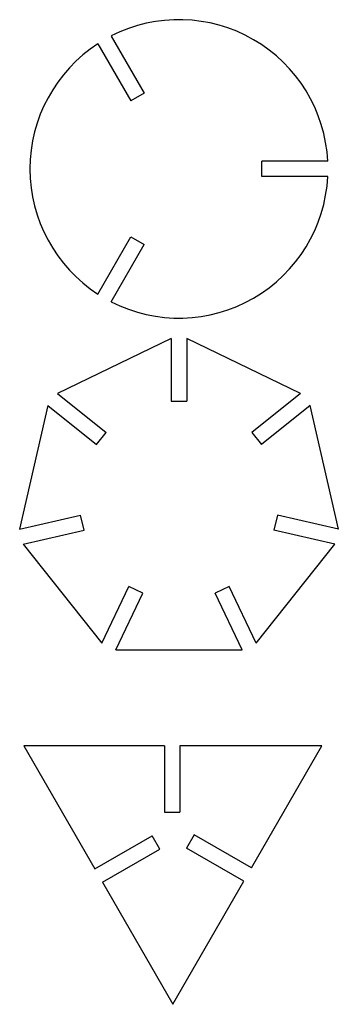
# Model space of a CAD drawing. Header units: millimetres. Extents: x -24 to 24, y -126 to 22.
import ezdxf

# ---------------------------------------------------------------- set-up
doc = ezdxf.new("R2010")
doc.units = ezdxf.units.MM

msp = doc.modelspace()

# ---------------------------------------------------------------- linework, layer by layer
at = {"color": 7, "linetype": 'Continuous'}
for p, q in [((-10.23, 20.04), (-5.24, 11.41)), ((-12.24, 18.88), (-7.26, 10.24)), ((-5.24, 11.41), (-7.26, 10.24)), ((22.47, 1.17), (12.5, 1.17)), ((12.5, -1.17), (12.5, 1.17)), ((22.47, -1.17), (12.5, -1.17)), ((-12.24, -18.88), (-7.26, -10.24)), ((-7.26, -10.24), (-5.24, -11.41)), ((-10.23, -20.04), (-5.24, -11.41)), ((-1.17, -25.59), (-18.36, -33.87)), ((-1.17, -25.59), (-1.17, -35.02)), ((18.36, -33.87), (1.17, -25.59)), ((1.17, -25.59), (1.17, -35.02)), ((-18.36, -33.87), (-10.98, -39.75)), ((18.36, -33.87), (10.98, -39.75)), ((-1.17, -35.02), (1.17, -35.02)), ((-19.81, -35.69), (-24.06, -54.3)), ((-19.81, -35.69), (-12.44, -41.57)), ((19.81, -35.69), (12.44, -41.57)), ((24.06, -54.3), (19.81, -35.69)), ((-12.44, -41.57), (-10.98, -39.75)), ((10.98, -39.75), (12.44, -41.57)), ((-24.06, -54.3), (-14.86, -52.2)), ((-14.34, -54.47), (-14.86, -52.2)), ((14.86, -52.2), (14.34, -54.47)), ((24.06, -54.3), (14.86, -52.2)), ((-23.54, -56.57), (-14.34, -54.47)), ((23.54, -56.57), (14.34, -54.47)), ((-23.54, -56.57), (-11.64, -71.49)), ((11.64, -71.49), (23.54, -56.57)), ((-11.64, -71.49), (-7.55, -62.99)), ((-5.45, -64), (-7.55, -62.99)), ((7.55, -62.99), (5.45, -64)), ((11.64, -71.49), (7.55, -62.99)), ((-9.54, -72.5), (-5.45, -64)), ((9.54, -72.5), (5.45, -64)), ((-9.54, -72.5), (9.54, -72.5)), ((-23.43, -87), (-12.72, -105.55)), ((-2.18, -87), (-23.43, -87)), ((-2.18, -87), (-2.18, -97)), ((21.57, -87), (0.15, -87)), ((0.15, -87), (0.15, -97)), ((10.95, -105.4), (21.57, -87)), ((-2.18, -97), (0.15, -97)), ((-12.72, -105.55), (-4.06, -100.55)), ((-2.89, -102.57), (-4.06, -100.55)), ((2.29, -100.4), (1.12, -102.42)), ((10.95, -105.4), (2.29, -100.4)), ((9.78, -107.42), (1.12, -102.42)), ((-11.55, -107.57), (-2.89, -102.57)), ((-11.55, -107.57), (-0.93, -125.97)), ((-0.93, -125.97), (9.78, -107.42))]:
    msp.add_line(p, q, dxfattribs=at)
for start, end in [(2.968, 117.032), (122.968, 237.032), (242.968, 357.032)]:
    msp.add_arc((0, 0), 22.5, start, end, dxfattribs=at)

doc.saveas('drawing.dxf')
